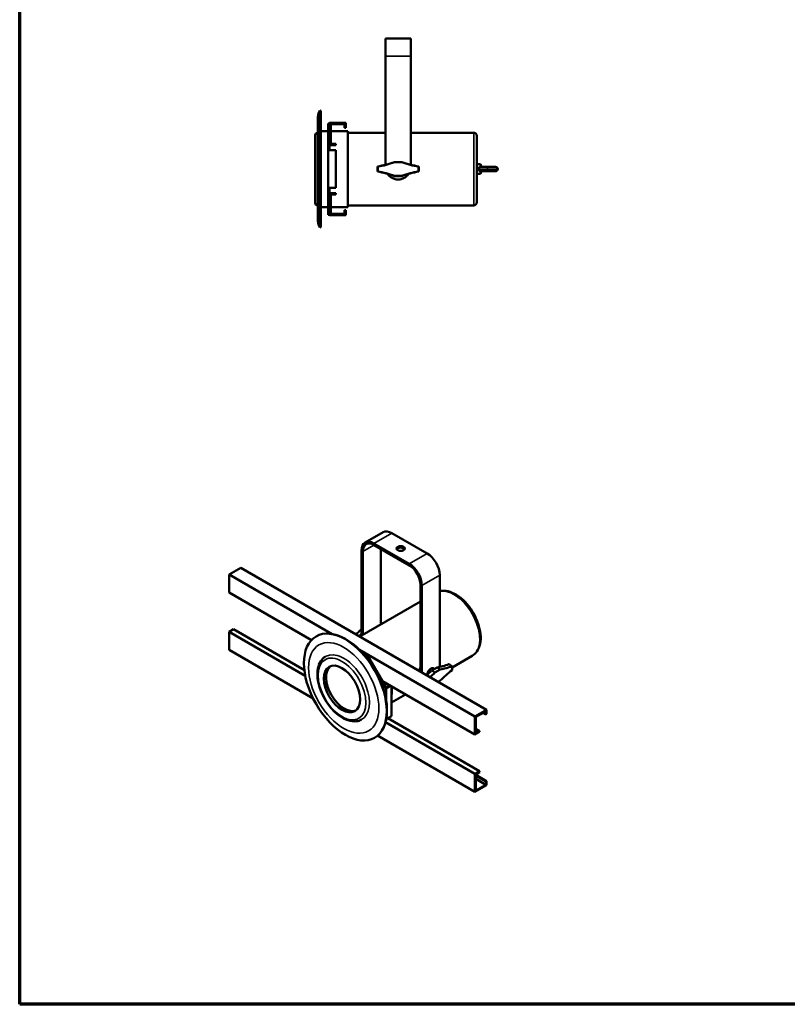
# Model space of a CAD drawing. Header units: millimetres. Extents: x 20 to 2980, y 20 to 2980.
# Tile 1 of 6: x 20 to 1234, y 20 to 1577. Entities that reach past the tile are written whole.
import ezdxf

# ---------------------------------------------------------------- set-up
doc = ezdxf.new("R2010")
doc.units = ezdxf.units.MM
for name, color, linetype, lineweight in [('Border (ISO)', 7, 'Continuous', 70), ('Visible (ISO)', 7, 'Continuous', 50), ('Visible Narrow (ISO)', 7, 'Continuous', 35)]:
    doc.layers.add(name, color=color, linetype=linetype, lineweight=lineweight)

# ---------------------------------------------------------------- blocks, each defined once
blk = doc.blocks.new('Borders Chauvet')
at = {"layer": 'Border (ISO)'}
for p, q in [((20, 20), (20, 2980)), ((2980, 20), (20, 20))]:
    blk.add_line(p, q, dxfattribs=at)

msp = doc.modelspace()

# ---------------------------------------------------------------- linework, layer by layer
at = {"layer": 'Visible (ISO)'}
for p, q in [((638.6, 1546.9), (598.6, 1546.9)), ((598.6, 1546.9), (598.6, 1518.9)), ((638.6, 1546.9), (638.6, 1518.9)), ((598.6, 1518.9), (598.6, 1347.1)), ((638.6, 1518.9), (638.6, 1347.1)), ((494.9, 1247.9), (494.9, 1433)), ((496.3, 1432.3), (494.9, 1433)), ((496.3, 1248.6), (496.3, 1432.3)), ((491.4, 1418.9), (491.4, 1261.9)), ((507.9, 1412.6), (507.9, 1370.1)), ((507.9, 1412.6), (509.9, 1412.6)), ((509.9, 1413.4), (509.9, 1378.4)), ((535.9, 1413.4), (509.9, 1413.4)), ((511.9, 1411.4), (511.9, 1380.4)), ((511.9, 1411.4), (533.9, 1411.4)), ((533.9, 1411.4), (533.9, 1405.4)), ((533.9, 1405.4), (535.9, 1405.4)), ((535.9, 1413.4), (535.9, 1405.4)), ((487.5, 1286.9), (487.5, 1393.9)), ((496.3, 1400.4), (507.9, 1400.4)), ((511.9, 1400.4), (538.9, 1400.4)), ((538.9, 1400.4), (538.9, 1280.4)), ((598.6, 1397.9), (538.9, 1397.9)), ((738.2, 1397.9), (638.6, 1397.9)), ((743.2, 1392.9), (743.2, 1287.9)), ((519.9, 1370.1), (507.9, 1370.1)), ((507.9, 1370.1), (507.9, 1310.7)), ((509.9, 1378.4), (519.9, 1378.4)), ((510.1, 1378.4), (510.1, 1370.1)), ((519.9, 1380.4), (511.9, 1380.4)), ((519.9, 1380.4), (519.9, 1378.4)), ((519.9, 1310.7), (519.9, 1370.1)), ((586.1, 1336.4), (586.1, 1344.4)), ((586.4, 1336.7), (586.4, 1344.2)), ((612.6, 1351.4), (624.6, 1351.4)), ((612.6, 1351.4), (612.7, 1351.2)), ((624.6, 1351.2), (612.7, 1351.2)), ((624.6, 1351.2), (624.6, 1351.4)), ((650.9, 1344.2), (650.9, 1336.7)), ((651.1, 1344.4), (651.1, 1336.4)), ((743.2, 1348.1), (749, 1348.1)), ((748.9, 1343.7), (760, 1343.7)), ((749, 1348.1), (749, 1343.7)), ((750.5, 1343.7), (749, 1348.1)), ((760, 1343.7), (773, 1343.7)), ((612.6, 1329.4), (612.7, 1329.7)), ((624.6, 1329.4), (612.6, 1329.4)), ((612.7, 1329.7), (624.6, 1329.7)), ((624.6, 1329.4), (624.6, 1329.7)), ((743.2, 1332.8), (749, 1332.8)), ((760, 1337.2), (748.9, 1337.2)), ((749, 1337.2), (749, 1332.8)), ((750.5, 1337.2), (749, 1332.8)), ((773, 1337.2), (760, 1337.2)), ((507.9, 1310.7), (507.9, 1268.3)), ((507.9, 1310.7), (519.9, 1310.7)), ((510.1, 1310.7), (510.1, 1302.4)), ((519.9, 1302.4), (509.9, 1302.4)), ((509.9, 1302.4), (509.9, 1267.4)), ((511.9, 1300.4), (511.9, 1269.4)), ((511.9, 1300.4), (519.9, 1300.4)), ((519.9, 1300.4), (519.9, 1302.4)), ((496.3, 1280.4), (507.9, 1280.4)), ((511.9, 1280.4), (538.9, 1280.4)), ((738.2, 1282.9), (538.9, 1282.9)), ((507.9, 1268.3), (509.9, 1268.3)), ((509.9, 1267.4), (535.9, 1267.4)), ((533.9, 1269.4), (511.9, 1269.4)), ((533.9, 1275.4), (535.9, 1275.4)), ((533.9, 1275.4), (533.9, 1269.4)), ((535.9, 1267.4), (535.9, 1275.4)), ((496.3, 1248.6), (494.9, 1247.9)), ((566.4, 750), (594.7, 766.3)), ((608.7, 764.9), (664.6, 732.7)), ((580.4, 748.6), (636.3, 716.3)), ((560.7, 737.1), (560.7, 602.7)), ((562.8, 735.9), (562.8, 603.9)), ((580.4, 746.1), (636.3, 713.9)), ((591.1, 740), (591.1, 620.2)), ((351.2, 699.5), (369.6, 710.1)), ((369.6, 710.1), (758.5, 485.6)), ((351.2, 699.5), (514.5, 605.2)), ((351.2, 670.9), (351.2, 699.5)), ((684.4, 698.4), (684.4, 555.5)), ((481.4, 595.8), (351.2, 670.9)), ((654, 683.3), (654, 545.9)), ((656.1, 682), (656.1, 544.7)), ((654, 656.6), (558.2, 601.2)), ((351.2, 608.9), (358.3, 613)), ((351.2, 608.9), (471.7, 539.3)), ((351.2, 580.3), (351.2, 608.9)), ((470.3, 548.3), (358.3, 613)), ((559.7, 612.2), (560.7, 612.7)), ((559.7, 612.2), (560.7, 611.7)), ((510.7, 605.7), (509.5, 605.8)), ((484, 503.6), (351.2, 580.3)), ((557.5, 580.4), (740.1, 475)), ((559.2, 578.7), (569.7, 572.7)), ((562.6, 575.1), (568.2, 571.9)), ((568.2, 571.9), (569.7, 572.7)), ((568.2, 571.9), (577.7, 555.4)), ((569.7, 572.7), (593.8, 530.9)), ((735.8, 571), (703.9, 552.6)), ((671.7, 547.7), (680.2, 552.6)), ((671.7, 547.7), (676.9, 544.5)), ((674, 551.2), (675.9, 550.2)), ((685.3, 549.4), (676.9, 544.5)), ((685.3, 549.4), (680.2, 552.6)), ((703.9, 554.4), (703.9, 548.3)), ((585.7, 541.5), (598.2, 519.9)), ((740.1, 446.4), (593.8, 530.9)), ((594.1, 530.7), (599.8, 520.8)), ((681.8, 529.8), (685.3, 531.8)), ((599.8, 520.8), (598.2, 519.9)), ((599.7, 519.1), (598.2, 519.9)), ((606.9, 523.3), (599.7, 519.1)), ((599.7, 519.1), (599.7, 500.1)), ((605.5, 524.1), (599.8, 520.8)), ((608.1, 475.5), (608.1, 522.6)), ((630, 509.9), (608.1, 497.3)), ((758.5, 485.6), (740.1, 475)), ((741.5, 474.2), (757.1, 483.1)), ((757.1, 483.1), (757.1, 478.2)), ((758.5, 485.6), (758.5, 479.1)), ((599.7, 470.6), (608.1, 475.5)), ((747.2, 388.4), (602.3, 472.1)), ((740.1, 475), (740.1, 446.4)), ((741.5, 474.2), (741.5, 448.8)), ((757.1, 478.2), (752.8, 480.7)), ((757.1, 478.2), (758.5, 479.1)), ((595.8, 458.3), (595.3, 457.2)), ((598.6, 466), (740.1, 384.3)), ((741.5, 455.4), (747.2, 452.1)), ((747.2, 452.1), (741.5, 448.8)), ((747.2, 452.1), (747.2, 450.5)), ((740.1, 355.8), (586.1, 444.7)), ((740.1, 446.4), (747.2, 450.5)), ((747.2, 388.4), (740.1, 384.3)), ((740.1, 384.3), (740.1, 355.8)), ((741.5, 383.5), (747.2, 386.8)), ((741.5, 383.5), (741.5, 358.2)), ((741.5, 382.7), (758.5, 372.9)), ((741.5, 381.1), (757.1, 372.1)), ((757.1, 367.2), (741.5, 376.2)), ((747.2, 386.8), (747.2, 388.4)), ((740.1, 355.8), (758.5, 366.4)), ((757.1, 367.2), (741.5, 358.2)), ((757.1, 372.1), (758.5, 372.9)), ((757.1, 372.1), (757.1, 367.2)), ((758.5, 366.4), (758.5, 372.9))]:
    msp.add_line(p, q, dxfattribs=at)
for centre, radius, start, end in [((521.4, 1418.9), 30, 152.0471, 180), ((491.5, 1393.9), 4, 91.4325, 180), ((738.2, 1392.9), 5, 0, 90), ((561.2, 1492.4), 150, 279.5547, 290.0388), ((561.2, 1492.4), 150.3, 279.6375, 290.0215), ((676, 1492.4), 150, 249.9612, 260.4453), ((676, 1492.4), 150.3, 249.9785, 260.3625), ((561.2, 1188.5), 150, 69.9612, 80.4453), ((561.2, 1188.5), 150.3, 69.9785, 80.3625), ((618.6, 1343.9), 20, 213.5567, 326.4433), ((676, 1188.5), 150.3, 99.6375, 110.0215), ((676, 1188.5), 150, 99.5547, 110.0388), ((491.5, 1286.9), 4, 180, 268.5675), ((738.2, 1287.9), 5, 270, 0), ((521.4, 1261.9), 30, 180, 207.9529)]:
    msp.add_arc(centre, radius, start, end, dxfattribs=at)
for centre, major_axis, start_param, end_param in [((608.7, 742), (-14, 24.2), 5.497787, 6.283185), ((580.4, 725.7), (-14, 24.2), 5.497787, 7.068583), ((580.4, 725.7), (-12.5, 21.7), 5.497787, 7.068583), ((622.5, 738.2), (6.5, 0), 0.332447, 2.809146), ((664.6, 709.8), (-14, 24.2), 3.926991, 5.497787), ((636.3, 693.5), (-14, 24.2), 3.926991, 5.497787), ((636.3, 693.5), (-12.5, 21.7), 3.926991, 5.497787), ((523.3, 706.4), (75.1, 130.1), 4.19977, 4.276432), ((536, 522.1), (-45.9, 79.6), 3.526237, 5.898541), ((528.5, 703.4), (-75, -129.9), 1.057214, 1.092877), ((533.4, 520.5), (20.3, -35.1), 3.229001, 6.195777), ((635.3, 641.8), (75, 129.9), 4.198806, 4.276734), ((670.3, 544.5), (3.86, 6.69), 0.024695, 2.378719), ((716.5, 688.7), (75, 129.9), 3.577248, 3.760229), ((670.3, 547.3), (-10, -17.3), 2.231064, 2.356194), ((721.7, 685.7), (-75.1, -130.1), 0.435957, 0.617191), ((721.7, 437.6), (75.1, 130.1), 0.953605, 1.134839), ((640.5, 638.8), (-75.1, -130.1), 1.058177, 1.134839), ((566.2, 539.5), (-30, 52), 3.781666, 4.072316)]:
    msp.add_ellipse(centre, major_axis=major_axis, ratio=0.57735, start_param=start_param, end_param=end_param, dxfattribs=at)
for centre, major_axis in [((622.5, 740.6), (-6.5, 0)), ((535.1, 521.5), (-46.3, 80.2)), ((529.8, 518.5), (-20.3, 35.1))]:
    msp.add_ellipse(centre, major_axis=major_axis, ratio=0.57735, dxfattribs=at)
for points in [[(586.4, 1344.2), (586.3, 1344.3), (586.1, 1344.4)], [(586.4, 1336.7), (586.3, 1336.5), (586.1, 1336.4)], [(651.1, 1336.4), (651, 1336.5), (650.9, 1336.7)]]:
    msp.add_open_spline(points, degree=2, dxfattribs=at)
for points in [[(650.9, 1344.2), (651, 1344.3), (651.1, 1344.4)], [(703.9, 554.4), (701.4, 556.1), (698.9, 557.7)]]:
    msp.add_rational_spline(points, [1, 1.00000000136, 1], degree=2, dxfattribs=at)
for points, knots in [([(748.9, 1343.7), (748.6, 1343.7), (748.2, 1343.6), (747.4, 1343.4), (747.1, 1343.3), (746.6, 1342.9), (746.3, 1342.6), (745.9, 1342), (745.8, 1341.7), (745.6, 1341.1), (745.6, 1340.8), (745.6, 1340.4)], [-0.4949584, -0.4949584, -0.4949584, -0.4949584, -0.4213817, -0.4213817, -0.3279511, -0.3279511, -0.1942602, -0.1942602, -0.0970519, -0.0970519, -0.000001, -0.000001, -0.000001, -0.000001]), ([(745.6, 1340.4), (745.6, 1340.1), (745.6, 1339.8), (745.8, 1339.1), (746, 1338.8), (746.4, 1338.2), (746.7, 1337.9), (747.2, 1337.6), (747.5, 1337.4), (748.2, 1337.2), (748.6, 1337.2), (748.9, 1337.2)], [-0.8245874, -0.8245874, -0.8245874, -0.8245874, -0.6406828, -0.6406828, -0.4564138, -0.4564138, -0.2398483, -0.2398483, -0.1094375, -0.1094375, -0.0082609, -0.0082609, -0.0082609, -0.0082609]), ([(773, 1343.7), (773.1, 1343.7), (773.2, 1343.7), (773.5, 1343.7), (773.6, 1343.6), (774, 1343.5), (774.4, 1343.4), (775, 1343), (775.2, 1342.8), (775.7, 1342.3), (775.9, 1342), (776.2, 1341.3), (776.2, 1340.9), (776.2, 1340.4)], [0, 0, 0, 0, 0.0354862, 0.0354862, 0.0705616, 0.0705616, 0.1753177, 0.1753177, 0.2777512, 0.2777512, 0.3806926, 0.3806926, 0.508195, 0.508195, 0.508195, 0.508195]), ([(776.2, 1340.4), (776.2, 1340.1), (776.2, 1339.8), (776, 1339.1), (775.8, 1338.8), (775.4, 1338.2), (775.2, 1338), (774.6, 1337.6), (774.3, 1337.4), (773.8, 1337.3), (773.6, 1337.2), (773.3, 1337.2), (773.2, 1337.2), (773, 1337.2)], [0, 0, 0, 0, 0.1017908, 0.1017908, 0.2053413, 0.2053413, 0.308844, 0.308844, 0.4124845, 0.4124845, 0.45999, 0.45999, 0.5085534, 0.5085534, 0.5085534, 0.5085534]), ([(684.4, 673), (685.8, 673.4), (687.2, 673.6), (692.5, 674), (696.7, 673.4), (705.3, 670.5), (709.8, 668.2), (718.7, 661.9), (723, 658), (730.9, 649), (734.5, 644), (740.6, 633.4), (743.2, 627.8), (747.1, 616.5), (748.3, 610.9), (749.5, 600), (749.3, 594.7), (747.3, 585.3), (745.6, 581), (741.1, 574.9), (738.6, 572.6), (735.8, 571)], [5.665035, 5.665035, 5.665035, 5.665035, 5.772433, 5.772433, 6.069242, 6.069242, 6.397338, 6.397338, 6.732171, 6.732171, 7.064762, 7.064762, 7.396174, 7.396174, 7.728707, 7.728707, 8.063507, 8.063507, 8.391862, 8.391862, 8.63938, 8.63938, 8.63938, 8.63938]), ([(503.3, 569.6), (500.5, 567.8), (498.1, 565.4), (494, 559.2), (492.5, 555.3), (490.7, 546.4), (490.6, 541.2), (491.7, 530.4), (493, 524.7), (496.9, 513.5), (499.4, 507.8), (505.6, 497.2), (509.2, 492.2), (517, 483.3), (521.2, 479.4), (530.1, 473), (534.7, 470.6), (543.7, 467.6), (548.2, 467), (555.4, 467.8), (558.2, 468.6), (560.8, 470)], [0.803082, 0.803082, 0.803082, 0.803082, 1.06767, 1.06767, 1.369976, 1.369976, 1.697404, 1.697404, 2.029188, 2.029188, 2.359096, 2.359096, 2.688108, 2.688108, 3.018041, 3.018041, 3.349835, 3.349835, 3.676941, 3.676941, 3.909307, 3.909307, 3.909307, 3.909307]), ([(652.2, 546.9), (652.3, 547.2), (652.3, 547.4), (652.6, 548.7), (652.8, 549.7), (653.4, 551.5), (653.7, 552.3), (654, 553.1)], [3.0037997, 3.0037997, 3.0037997, 3.0037997, 3.0728553, 3.0728553, 3.3801125, 3.3801125, 3.618679, 3.618679, 3.618679, 3.618679])]:
    msp.add_open_spline(points, degree=3, knots=knots, dxfattribs=at)
at = {"layer": 'Visible Narrow (ISO)'}
for p, q in [((638.6, 1518.9), (598.6, 1518.9)), ((738.2, 1282.9), (738.2, 1397.9)), ((745.6, 1340.4), (760, 1340.4)), ((760, 1343.7), (760, 1340.4)), ((760, 1340.4), (760, 1337.2)), ((760, 1340.4), (776.2, 1340.4)), ((580.4, 748.6), (608.7, 764.9)), ((580.4, 748.6), (580.4, 746.1)), ((560.7, 737.1), (562.8, 735.9)), ((562.8, 735.9), (580.4, 746.1)), ((664.6, 732.7), (636.3, 716.3)), ((636.3, 716.3), (636.3, 713.9)), ((684.4, 698.4), (656.1, 682)), ((656.1, 682), (654, 683.3))]:
    msp.add_line(p, q, dxfattribs=at)
for centre, major_axis, start_param, end_param in [((707.1, 620.8), (-28.8, 49.8), 3.141593, 6.090075), ((532.6, 520.1), (-28.7, 49.8), 3.123909, 7.068583)]:
    msp.add_ellipse(centre, major_axis=major_axis, ratio=0.57735, start_param=start_param, end_param=end_param, dxfattribs=at)
for centre, major_axis in [((532.6, 520.1), (-39.3, 68)), ((529.8, 518.5), (26.8, -46.3))]:
    msp.add_ellipse(centre, major_axis=major_axis, ratio=0.57735, dxfattribs=at)

# ---------------------------------------------------------------- block references
msp.add_blockref('Borders Chauvet', (0, 0))

doc.saveas('drawing.dxf')
